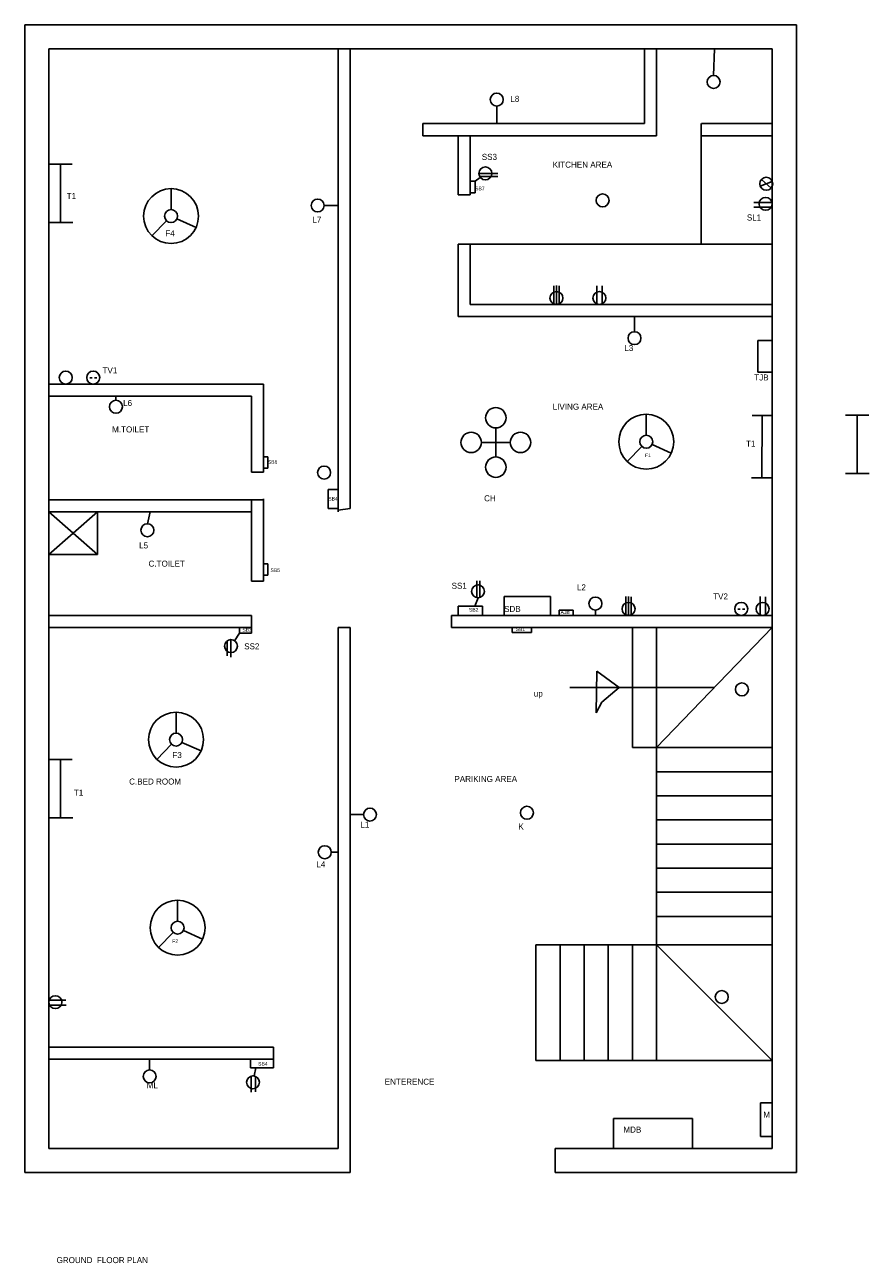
# Model space of a CAD drawing. Header units: inches. Extents: x 4084 to 7152, y -2825 to -1061.
# Tile 8 of 8: x 6802 to 7152, y -1624 to -1110. Entities that reach past the tile are written whole.
import ezdxf

# ---------------------------------------------------------------- set-up
doc = ezdxf.new("R2010")
doc.units = ezdxf.units.IN

msp = doc.modelspace()

# ---------------------------------------------------------------- linework, layer by layer
for p, q in [((6801.95, -1586.46), (6801.95, -1110.46)), ((6801.95, -1110.46), (7121.95, -1110.46)), ((7121.95, -1110.46), (7121.95, -1586.46)), ((6811.95, -1576.46), (6811.95, -1120.46)), ((6811.95, -1120.46), (7111.95, -1120.46)), ((6811.95, -1120.46), (6931.95, -1120.46)), ((6811.95, -1120.46), (6811.95, -1264.46)), ((6931.95, -1120.46), (6931.95, -1310.99)), ((6936.95, -1120.46), (6936.95, -1310.99)), ((7058.95, -1120.46), (7058.95, -1151.46)), ((7111.95, -1120.46), (7063.95, -1120.46)), ((7063.95, -1120.46), (7063.95, -1156.46)), ((7087.62, -1131.48), (7087.95, -1120.46)), ((7111.95, -1120.46), (7111.95, -1576.46)), ((7111.95, -1120.46), (7111.95, -1156.46)), ((6997.7, -1144.2), (6997.7, -1151.46)), ((7002.95, -1151.46), (6966.96, -1151.46)), ((6966.96, -1151.46), (6966.96, -1156.46)), ((7058.95, -1151.46), (7002.95, -1151.46)), ((7082.47, -1156.46), (7082.47, -1151.46)), ((7111.95, -1151.46), (7082.52, -1151.46)), ((7002.95, -1156.46), (6966.96, -1156.46)), ((6981.65, -1180.92), (6981.65, -1156.46)), ((6986.65, -1180.92), (6986.65, -1156.46)), ((7063.95, -1156.46), (7002.95, -1156.46)), ((7111.95, -1156.46), (7082.47, -1156.46)), ((7082.47, -1156.46), (7082.47, -1201.39)), ((7082.52, -1156.46), (7082.47, -1156.46)), ((7111.95, -1156.46), (7082.52, -1156.46)), ((7111.95, -1156.46), (7111.95, -1231.46)), ((6811.95, -1168.22), (6821.65, -1168.22)), ((6816.8, -1168.22), (6816.8, -1192.46)), ((6988.73, -1175.37), (6986.65, -1175.37)), ((6988.73, -1175.37), (6990.84, -1173.74)), ((6988.73, -1180.13), (6988.73, -1175.37)), ((6990.28, -1172.1), (6998.1, -1172.1)), ((6990.61, -1173.38), (6998.17, -1173.38)), ((7111.95, -1175.4), (7106.96, -1177.42)), ((7107.48, -1174.59), (7111.44, -1178.23)), ((6862.62, -1187.11), (6862.62, -1178.42)), ((6981.65, -1180.92), (6986.65, -1180.92)), ((6986.65, -1180.13), (6988.73, -1180.13)), ((6926.1, -1185.41), (6931.95, -1185.41)), ((7111.79, -1184.11), (7104.34, -1184.11)), ((7111.44, -1186.16), (7104.34, -1186.16)), ((6865.07, -1190.91), (6872.98, -1194.51)), ((6811.95, -1192.46), (6821.84, -1192.46)), ((6860.75, -1191.73), (6854.71, -1197.98)), ((6981.65, -1231.46), (6981.65, -1201.39)), ((6981.65, -1201.39), (7002.95, -1201.39)), ((6986.65, -1226.46), (6986.65, -1201.39)), ((7002.95, -1201.39), (7111.95, -1201.39)), ((7021.34, -1226.23), (7021.34, -1218.68)), ((7022.43, -1226.46), (7022.43, -1218.62)), ((7023.58, -1226.2), (7023.58, -1218.74)), ((7039.15, -1226.23), (7039.15, -1218.68)), ((7041.39, -1226.2), (7041.39, -1218.74)), ((7007.95, -1226.46), (6986.65, -1226.46)), ((7111.95, -1226.46), (7007.95, -1226.46)), ((7002.95, -1231.46), (6981.65, -1231.46)), ((6981.65, -1231.46), (6986.65, -1231.46)), ((7111.95, -1231.46), (7002.95, -1231.46)), ((7002.95, -1231.46), (7002.95, -1231.46)), ((7054.8, -1237.73), (7054.8, -1231.46)), ((7111.95, -1241.35), (7105.95, -1241.35)), ((7105.95, -1241.35), (7105.95, -1254.5)), ((6828.97, -1256.88), (6829.95, -1256.88)), ((6830.89, -1256.88), (6831.82, -1256.88)), ((7105.95, -1254.5), (7111.95, -1254.5)), ((6811.95, -1259.46), (6900.95, -1259.46)), ((6900.95, -1259.46), (6900.95, -1296.01)), ((6811.95, -1264.46), (6895.95, -1264.46)), ((6839.75, -1266.17), (6839.75, -1264.46)), ((6895.95, -1264.46), (6895.95, -1296.01)), ((7059.68, -1280.67), (7059.68, -1271.98)), ((7111.95, -1272.48), (7103.63, -1272.48)), ((7107.79, -1272.48), (7107.61, -1298.3)), ((7142.26, -1272.29), (7151.95, -1272.29)), ((7147.1, -1272.29), (7147.1, -1296.53)), ((6997.3, -1289.66), (6997.3, -1277.66)), ((6997.3, -1283.66), (6991.3, -1283.66)), ((6997.3, -1283.66), (7003.3, -1283.66)), ((7057.81, -1285.29), (7051.78, -1291.54)), ((7062.13, -1284.47), (7070.04, -1288.07)), ((6902.78, -1289.68), (6900.95, -1289.68)), ((6902.78, -1294.36), (6902.78, -1289.68)), ((6895.95, -1296.01), (6900.95, -1296.01)), ((6900.95, -1294.36), (6902.78, -1294.36)), ((7111.95, -1298.3), (7103.28, -1298.3)), ((7142.26, -1296.53), (7152.15, -1296.53)), ((6927.83, -1310.99), (6927.83, -1303.24)), ((6927.83, -1303.24), (6931.95, -1303.24)), ((6895.95, -1307.46), (6811.95, -1307.46)), ((6895.95, -1312.46), (6895.95, -1307.46)), ((6895.95, -1307.46), (6900.95, -1307.46)), ((6900.95, -1307.11), (6900.95, -1341.22)), ((6895.95, -1312.46), (6811.95, -1312.46)), ((6832.12, -1312.46), (6811.95, -1330.07)), ((6811.95, -1312.46), (6832.12, -1330.07)), ((6832.12, -1312.46), (6832.12, -1330.07)), ((6852.8, -1317.37), (6853.95, -1312.46)), ((6895.95, -1312.46), (6895.95, -1312.46)), ((6895.95, -1312.46), (6895.95, -1341.22)), ((6931.95, -1310.99), (6927.83, -1310.99)), ((6931.95, -1310.99), (6931.95, -1312.46)), ((6936.95, -1310.99), (6931.95, -1311.72)), ((6832.12, -1330.07), (6811.95, -1330.07)), ((6902.78, -1334), (6900.95, -1334)), ((6902.78, -1338.68), (6902.78, -1334)), ((6900.95, -1338.68), (6902.78, -1338.68)), ((6895.95, -1341.22), (6900.95, -1341.22)), ((6989.46, -1341.29), (6989.46, -1341.08)), ((6989.46, -1348.06), (6989.46, -1341.29)), ((6990.61, -1348.01), (6990.61, -1341.03)), ((6988.61, -1351.6), (6989.91, -1348.1)), ((7000.73, -1355.36), (7000.73, -1347.57)), ((7000.73, -1347.57), (7019.99, -1347.57)), ((7019.99, -1347.57), (7019.99, -1355.36)), ((7051.24, -1355.13), (7051.24, -1347.57)), ((7052.33, -1355.36), (7052.33, -1347.51)), ((7053.48, -1355.1), (7053.48, -1347.64)), ((7106.85, -1355.13), (7106.85, -1347.57)), ((7109.09, -1355.1), (7109.09, -1347.64)), ((6895.44, -1355.36), (6811.95, -1355.36)), ((6895.44, -1355.36), (6895.95, -1355.36)), ((6895.95, -1360.46), (6895.95, -1355.36)), ((6978.93, -1355.36), (7111.95, -1355.36)), ((6978.93, -1355.36), (6978.93, -1360.36)), ((6981.73, -1355.36), (6981.73, -1351.6)), ((6981.73, -1351.6), (6991.8, -1351.6)), ((6991.8, -1351.6), (6991.8, -1355.36)), ((7023.57, -1355.36), (7023.57, -1353.26)), ((7023.57, -1353.26), (7029.32, -1353.26)), ((7029.32, -1353.26), (7029.32, -1355.36)), ((7038.62, -1353.15), (7038.62, -1355.36)), ((7097.7, -1352.78), (7098.68, -1352.78)), ((7099.63, -1352.78), (7100.55, -1352.78)), ((6895.95, -1360.46), (6811.95, -1360.46)), ((6811.95, -1360.46), (6811.95, -1360.46)), ((6895.95, -1360.46), (6888.46, -1360.46)), ((6888.46, -1360.46), (6888.46, -1360.46)), ((6890.99, -1362.8), (6890.99, -1360.46)), ((6895.95, -1360.46), (6895.95, -1360.46)), ((6895.95, -1362.8), (6895.95, -1360.46)), ((6931.95, -1360.36), (6931.95, -1539.46)), ((6931.95, -1360.36), (6936.95, -1360.36)), ((6936.95, -1360.36), (6936.95, -1539.46)), ((6978.93, -1360.36), (7111.95, -1360.36)), ((7004.09, -1360.36), (7004.09, -1362.5)), ((7012.14, -1362.5), (7012.14, -1360.36)), ((7053.95, -1360.36), (7053.95, -1408.36)), ((7063.95, -1440.19), (7063.95, -1360.36)), ((7063.95, -1360.36), (7063.95, -1408.36)), ((7063.95, -1360.36), (7063.95, -1408.36)), ((7063.95, -1410.19), (7111.95, -1360.36)), ((6885.89, -1365.93), (6885.89, -1372.15)), ((6887.47, -1365.42), (6887.47, -1372.66)), ((6890.99, -1362.8), (6888.96, -1365.87)), ((6895.95, -1362.8), (6890.99, -1362.8)), ((7004.09, -1362.5), (7012.14, -1362.5)), ((7039.13, -1378.49), (7038.94, -1395.75)), ((7048.44, -1385.27), (7039.13, -1378.49)), ((7039.13, -1378.49), (7048.44, -1385.27)), ((7087.95, -1385.27), (7027.94, -1385.27)), ((7048.44, -1385.27), (7041.28, -1391.38)), ((7038.94, -1395.75), (7041.28, -1391.38)), ((6864.69, -1404.21), (6864.69, -1395.52)), ((6862.82, -1408.84), (6856.78, -1415.08)), ((6867.13, -1408.02), (6875.04, -1411.61)), ((7053.95, -1408.36), (7053.95, -1410.11)), ((7053.95, -1410.11), (7063.95, -1410.19)), ((7111.95, -1410.19), (7063.95, -1410.19)), ((6811.95, -1415.12), (6821.65, -1415.12)), ((6816.8, -1415.12), (6816.8, -1439.36)), ((7111.95, -1420.19), (7063.95, -1420.19)), ((7111.95, -1430.19), (7063.95, -1430.19)), ((6811.95, -1439.36), (6821.84, -1439.36)), ((6942.42, -1437.99), (6936.95, -1437.99)), ((7111.95, -1440.19), (7063.95, -1440.19)), ((7063.95, -1491.95), (7063.95, -1440.19)), ((7111.95, -1450.19), (7063.95, -1450.19)), ((6929.04, -1453.59), (6931.95, -1453.59)), ((7111.95, -1460.19), (7063.95, -1460.19)), ((6865.34, -1482.18), (6865.34, -1473.49)), ((7111.95, -1470.19), (7063.95, -1470.19)), ((7111.95, -1480.19), (7063.95, -1480.19)), ((6863.47, -1486.81), (6857.43, -1493.05)), ((6867.79, -1485.99), (6875.7, -1489.58)), ((7013.95, -1491.95), (7013.95, -1539.95)), ((7013.95, -1491.95), (7111.95, -1491.95)), ((7023.95, -1491.95), (7023.95, -1539.95)), ((7033.95, -1491.95), (7033.95, -1539.95)), ((7043.95, -1491.95), (7043.95, -1539.95)), ((7053.95, -1491.95), (7053.95, -1539.95)), ((7063.95, -1491.95), (7063.95, -1539.95)), ((7063.95, -1491.95), (7111.95, -1539.95)), ((6812.09, -1514.89), (6818.97, -1514.89)), ((6812.24, -1516.98), (6819.05, -1516.98)), ((6811.95, -1534.46), (6905.07, -1534.46)), ((6905.07, -1539.46), (6905.07, -1534.46)), ((6811.95, -1576.46), (6811.95, -1539.46)), ((6811.95, -1539.46), (6905.07, -1539.46)), ((6853.74, -1543.85), (6853.74, -1539.46)), ((6895.53, -1542.97), (6895.53, -1539.46)), ((6905.07, -1539.46), (6905.07, -1542.97)), ((6931.95, -1539.46), (6931.95, -1576.46)), ((6936.95, -1539.46), (6936.95, -1586.46)), ((7063.95, -1539.95), (7013.95, -1539.95)), ((7063.95, -1539.95), (7111.95, -1539.95)), ((6905.07, -1542.97), (6895.53, -1542.97)), ((6897.76, -1542.97), (6897.1, -1546.36)), ((6895.9, -1546.4), (6895.9, -1553.08)), ((6897.62, -1546.52), (6897.62, -1553.01)), ((7111.95, -1557.46), (7107.09, -1557.46)), ((7107.09, -1557.46), (7107.09, -1571.46)), ((7046.15, -1576.46), (7046.15, -1564)), ((7046.15, -1564), (7078.91, -1564)), ((7078.91, -1564), (7078.91, -1576.46)), ((7107.09, -1571.46), (7111.95, -1571.46)), ((6931.95, -1576.46), (6811.95, -1576.46)), ((7111.95, -1576.46), (7021.95, -1576.46)), ((7021.95, -1576.46), (7021.95, -1586.46)), ((6936.95, -1586.46), (6801.95, -1586.46)), ((7121.95, -1586.46), (7021.95, -1586.46))]:
    msp.add_line(p, q)
for centre, radius in [((7087.62, -1134.17), 2.69), ((6997.7, -1141.51), 2.69), ((6992.97, -1172.1), 2.69), ((7109.46, -1176.41), 2.69), ((6862.62, -1189.8), 11.38), ((7041.58, -1183.29), 2.69), ((6923.41, -1185.41), 2.69), ((7109.17, -1184.72), 2.69), ((6862.62, -1189.8), 2.69), ((7022.43, -1223.77), 2.69), ((7040.24, -1223.77), 2.69), ((7054.8, -1240.42), 2.69), ((6818.95, -1256.77), 2.69), ((6830.32, -1256.77), 2.69), ((6839.75, -1268.86), 2.69), ((6997.3, -1273.43), 4.23), ((7059.68, -1283.36), 11.38), ((6987.07, -1283.66), 4.23), ((7007.53, -1283.66), 4.23), ((7059.68, -1283.36), 2.69), ((6926.1, -1296.15), 2.69), ((6997.3, -1293.9), 4.23), ((6852.8, -1320.06), 2.69), ((6989.91, -1345.41), 2.69), ((7038.62, -1350.46), 2.69), ((7052.33, -1352.67), 2.69), ((7099.06, -1352.67), 2.69), ((7107.94, -1352.67), 2.69), ((6887.47, -1368.11), 2.69), ((7099.34, -1386.05), 2.69), ((6864.69, -1406.9), 11.38), ((6864.69, -1406.9), 2.69), ((6945.11, -1437.99), 2.69), ((7010.2, -1437.23), 2.69), ((6926.35, -1453.59), 2.69), ((6865.34, -1484.87), 11.38), ((6865.34, -1484.87), 2.69), ((6814.64, -1515.76), 2.69), ((7091, -1513.62), 2.69), ((6853.74, -1546.54), 2.69), ((6896.59, -1549), 2.69)]:
    msp.add_circle(centre, radius)

# ---------------------------------------------------------------- texts
at = {"attachment_point": 1}
for s, insert, char_height, width in [('L8', (7003.32, -1139.94), 2.5, 13.9329), ('SS3', (6991.47, -1163.99), 2.5, 9.6584), ('KITCHEN AREA', (7020.86, -1167.22), 2.5, 39.7546), ('T1', (6819.34, -1180.22), 2.5, 13.14), ('SB7', (6988.73, -1177.59), 1.5, 6.5782), ('L7', (6921.22, -1190.01), 2.5, 8.5772), ('SL1', (7101.4, -1189.13), 2.5, 10.5494), ('F4', (6860.25, -1195.68), 2.5, 7.2823), ('  L3', (7048.74, -1243.26), 2.5, 16.2472), ('TV1', (6834.19, -1252.55), 2.5, 10.0014), ('TJB', (7104.48, -1255.47), 2.5, 5.9963), ('L6', (6842.74, -1266.06), 2.5, 8.8835), ('LIVING AREA', (7020.87, -1267.58), 2.5, 46.5182), ('M.TOILET', (6838.17, -1277.01), 2.5, 41.1248), ('T1', (7101.05, -1282.92), 2.5, 13.14), ('F1', (7059.17, -1288.26), 1.5, 5.9834), ('SB6', (6902.78, -1291.02), 1.5, 6.5782), ('SB4', (6927.83, -1306.25), 1.5, 6.5782), ('CH', (6992.44, -1305.56), 2.5, 15.1464), ('\\P\\P L5', (6848.44, -1316.78), 2.5, 10.7638), ('C.TOILET', (6853.28, -1332.65), 2.5, 55.7135), ('SB5', (6903.85, -1335.88), 1.5, 6.5782), ('SS1', (6978.97, -1341.84), 2.5, 7.7927), ('\\P   L2', (7028.14, -1338.34), 2.5, 18.7865), ('TV2', (7087.42, -1346.28), 2.5, 9.8956), ('SB2', (6986.18, -1352.3), 1.5, 6.5782), ('SDB', (7000.73, -1351.46), 2.5, 19.2602), (' AJB', (7023.57, -1353.26), 1.5, 6.7481), ('SB3', (6892.21, -1360.67), 1.5, 6.5782), ('SB1', (7005.57, -1360.36), 1.5, 6.5782), ('SS2', (6892.94, -1366.97), 2.5, 12.1136), ('up', (7013.05, -1386.53), 2.5, 33.0785), ('F3', (6863.17, -1412.05), 2.5, 8.0022), ('PARIKING AREA', (6980.12, -1421.95), 2.5, 53.6607), ('T1', (6822.3, -1427.62), 2.5, 13.14), ('C.BED ROOM', (6845.24, -1423.02), 2.5, 21.9114), ('L1', (6941.12, -1440.85), 2.5, 18.0886), ('  \\P\\P K', (7005.73, -1433.33), 2.5, 13.2078), ('L4', (6922.88, -1457.36), 2.5, 6.9645), ('F2', (6863.11, -1489.73), 1.5, 6.4426), ('SB4', (6898.74, -1540.58), 1.5, 6.5782), ('ML', (6852.53, -1548.94), 2.5, 9.5421), ('ENTERENCE', (6951.23, -1547.51), 2.5, 107.0684), ('M', (7108.23, -1561.14), 2.5, 3.7128), ('MDB', (7050.2, -1567.36), 2.5, 21.5267), ('GROUND  FLOOR PLAN', (6815.14, -1621.47), 2.5, 328.2381)]:
    msp.add_mtext(s, dxfattribs=dict(at, insert=insert, char_height=char_height, width=width))

doc.saveas('drawing.dxf')
